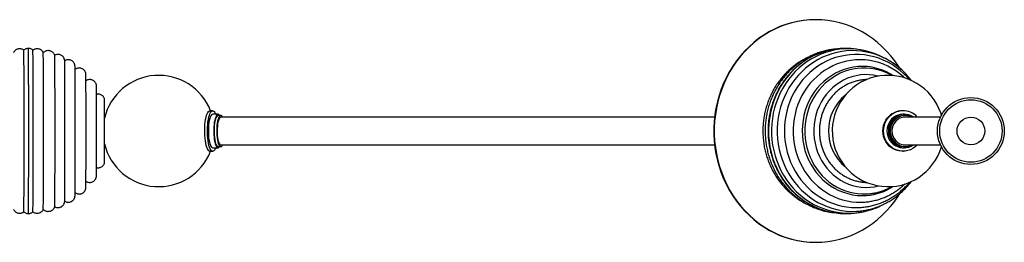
# Paper-space layout '_Superior' of a CAD drawing. Header units: millimetres. Extents: x -917 to 858, y -100 to 100.
# Tile 2 of 2: x -26 to 858, y -100 to 100. Entities that reach past the tile are written whole.
import ezdxf

# ---------------------------------------------------------------- set-up
doc = ezdxf.new("R2010")
doc.units = ezdxf.units.MM

psp = doc.layouts.new('_Superior')

# ---------------------------------------------------------------- linework, layer by layer
at = {"color": 7, "linetype": 'Continuous', "lineweight": 25}
for p, q in [((688.74, 100), (688.33, 100)), ((147.46, 18.17), (145.05, 18.17)), ((767.07, 18.17), (766.42, 18.17)), ((43.28, 12.5), (43.04, 12.5)), ((50.6, 12.5), (50.05, 12.5)), ((152.29, 15), (147.46, 15)), ((154.7, 13.97), (152.29, 13.97)), ((768.38, 15), (767.07, 15)), ((769.03, 13.97), (768.38, 13.97)), ((43.04, -12.5), (43.29, -12.5)), ((50.16, -12.5), (50.76, -12.5)), ((147.46, -15), (152.29, -15)), ((152.29, -13.97), (154.7, -13.97)), ((767.07, -15), (768.38, -15)), ((768.38, -13.97), (769.03, -13.97)), ((145.05, -18.17), (147.46, -18.17)), ((766.42, -18.17), (767.07, -18.17)), ((688.33, -100), (688.74, -100))]:
    psp.add_line(p, q, dxfattribs=at)
at = {"color": 7, "linetype": 'Continuous', "lineweight": 25, "flags": 128}
for points in [[(688.33, 100), (682.93, 99.82), (677.55, 99.3), (672.2, 98.42), (666.91, 97.2), (661.7, 95.64), (656.58, 93.74), (651.57, 91.51), (646.69, 88.97), (641.96, 86.1), (637.39, 82.94), (633, 79.49), (628.8, 75.75), (624.81, 71.75), (621.05, 67.5), (617.52, 63.01), (614.24, 58.3), (611.22, 53.38), (608.47, 48.28), (606.01, 43.01), (603.83, 37.58), (601.95, 32.03), (600.37, 26.36), (599.1, 20.6), (598.14, 14.76), (597.5, 8.88), (597.18, 2.96), (597.18, -2.96), (597.5, -8.88), (598.14, -14.76), (599.1, -20.6), (600.37, -26.36), (601.95, -32.03), (603.83, -37.58), (606.01, -43.01), (608.47, -48.28), (611.22, -53.38), (614.24, -58.3), (617.52, -63.01), (621.05, -67.5), (624.81, -71.75), (628.8, -75.75), (633, -79.49), (637.39, -82.94), (641.96, -86.1), (646.69, -88.97), (651.57, -91.51), (656.58, -93.74), (661.7, -95.64), (666.91, -97.2), (672.2, -98.42), (677.55, -99.3), (682.93, -99.82), (688.33, -100)], [(763.86, 56.7), (762.83, 58.3), (759.55, 63.01), (756.02, 67.5), (752.26, 71.75), (748.27, 75.75), (744.07, 79.49), (739.68, 82.94), (735.11, 86.1), (730.38, 88.97), (725.5, 91.51), (720.49, 93.74), (715.37, 95.64), (710.16, 97.2), (704.87, 98.42), (699.53, 99.3), (694.14, 99.82), (688.74, 100), (683.34, 99.82), (677.96, 99.3), (672.61, 98.42), (667.32, 97.2), (662.11, 95.64), (656.99, 93.74), (651.98, 91.51), (647.1, 88.97), (642.37, 86.1), (637.8, 82.94), (633.41, 79.49), (629.21, 75.75), (625.22, 71.75), (621.46, 67.5), (617.93, 63.01), (614.65, 58.3), (611.63, 53.38), (608.89, 48.28), (606.42, 43.01), (604.24, 37.58), (602.36, 32.03), (600.78, 26.36), (599.51, 20.6), (598.55, 14.76), (597.91, 8.88), (597.59, 2.96), (597.59, -2.96), (597.91, -8.88), (598.55, -14.76), (599.51, -20.6), (600.78, -26.36), (602.36, -32.03), (604.24, -37.58), (606.42, -43.01), (608.89, -48.28), (611.63, -53.38), (614.65, -58.3), (617.93, -63.01), (621.46, -67.5), (625.22, -71.75), (629.21, -75.75), (633.41, -79.49), (637.8, -82.94), (642.37, -86.1), (647.1, -88.97), (651.98, -91.51), (656.99, -93.74), (662.11, -95.64), (667.32, -97.2), (672.61, -98.42), (677.96, -99.3), (683.34, -99.82), (688.74, -100), (688.74, -100)], [(705.61, 73.44), (703.37, 73.05), (698.7, 71.99), (694.11, 70.59), (689.63, 68.85), (685.26, 66.78), (681.04, 64.4), (676.99, 61.7), (673.11, 58.72), (669.44, 55.45), (665.98, 51.92), (662.76, 48.14), (659.8, 44.13), (657.09, 39.92), (654.67, 35.51), (652.53, 30.93), (650.69, 26.2), (649.16, 21.35), (647.95, 16.4), (647.05, 11.37), (646.48, 6.29), (646.24, 1.18), (646.33, -3.94), (646.75, -9.05), (647.49, -14.1), (648.56, -19.09), (649.95, -23.99), (651.65, -28.78), (653.65, -33.43), (655.94, -37.91), (658.52, -42.22), (661.37, -46.33), (664.48, -50.21), (667.82, -53.86), (671.4, -57.25), (675.18, -60.37), (679.16, -63.2), (683.31, -65.73), (687.61, -67.94), (692.04, -69.83), (696.58, -71.39), (701.22, -72.61), (705.08, -73.35)], [(750.39, 65.4), (750.18, 65.52), (746.09, 67.61), (741.89, 69.42), (737.58, 70.92), (733.19, 72.12), (728.74, 73.02), (724.24, 73.6), (719.71, 73.86), (715.19, 73.81), (710.67, 73.44), (706.19, 72.76), (701.76, 71.77), (697.4, 70.47), (693.13, 68.87), (688.96, 66.98), (684.92, 64.8), (681.02, 62.34), (677.28, 59.62), (673.72, 56.64), (670.34, 53.42), (667.17, 49.96), (664.22, 46.3), (661.5, 42.43), (659.02, 38.39), (656.79, 34.17), (654.82, 29.81), (653.13, 25.32), (651.72, 20.73), (650.59, 16.04), (649.75, 11.28), (649.21, 6.48), (648.96, 1.65), (649, -3.19), (649.35, -8.02), (649.99, -12.82), (650.92, -17.55), (652.14, -22.22), (653.65, -26.79), (655.43, -31.24), (657.48, -35.56), (659.8, -39.73), (662.36, -43.72), (665.17, -47.53), (668.2, -51.13), (671.44, -54.52), (674.89, -57.67), (678.52, -60.57), (682.33, -63.21), (686.28, -65.58), (690.37, -67.66), (694.58, -69.46), (698.89, -70.96), (703.29, -72.15), (707.74, -73.04), (712.24, -73.61), (716.76, -73.86), (721.29, -73.81), (723.09, -73.69), (723.09, -73.69)], [(774.49, 45.22), (772.52, 47.77), (769.44, 51.25), (766.15, 54.51), (762.67, 57.53), (759.01, 60.29), (755.18, 62.79), (751.21, 65.01), (747.11, 66.95), (742.9, 68.59), (738.59, 69.93), (734.22, 70.96), (729.79, 71.69), (725.33, 72.1), (720.85, 72.19), (716.37, 71.97), (711.93, 71.43), (707.52, 70.58), (703.18, 69.42), (698.91, 67.96), (694.75, 66.2), (690.71, 64.15), (686.8, 61.82), (683.05, 59.22), (679.46, 56.36), (676.06, 53.25), (672.85, 49.91), (669.87, 46.35), (667.1, 42.59), (664.58, 38.64), (662.31, 34.52), (660.3, 30.24), (658.56, 25.84), (657.09, 21.31), (655.91, 16.7), (655.02, 12.01), (654.42, 7.27), (654.12, 2.49), (654.11, -2.29), (654.4, -7.07), (654.99, -11.81), (655.87, -16.51), (657.04, -21.13), (658.49, -25.66), (660.23, -30.08), (662.23, -34.36), (664.5, -38.49), (667.01, -42.46), (669.77, -46.23), (672.76, -49.81), (675.96, -53.16), (679.37, -56.28), (682.96, -59.16), (686.72, -61.77), (690.63, -64.11), (694.68, -66.16), (698.84, -67.93), (703.11, -69.4), (707.46, -70.56), (711.87, -71.42), (716.32, -71.96), (720.79, -72.19), (725.27, -72.1), (726.56, -72.01), (726.56, -72.01)], [(773.04, 45.84), (770.96, 48.25), (767.78, 51.47), (764.41, 54.45), (760.85, 57.18), (757.13, 59.64), (753.26, 61.83), (749.26, 63.73), (745.16, 65.34), (740.96, 66.65), (736.68, 67.65), (732.36, 68.34), (728, 68.71), (723.63, 68.77), (719.27, 68.52), (714.93, 67.95), (710.64, 67.07), (706.41, 65.88), (702.27, 64.38), (698.24, 62.6), (694.33, 60.52), (690.55, 58.17), (686.94, 55.55), (683.5, 52.67), (680.25, 49.55), (677.2, 46.2), (674.38, 42.64), (671.78, 38.88), (669.44, 34.95), (667.34, 30.85), (665.51, 26.61), (663.96, 22.24), (662.69, 17.78), (661.7, 13.23), (661, 8.62), (660.6, 3.97), (660.5, -0.7), (660.69, -5.37), (661.18, -10.01), (661.97, -14.61), (663.04, -19.14), (664.4, -23.58), (666.04, -27.92), (667.96, -32.12), (670.13, -36.18), (672.56, -40.07), (675.23, -43.77), (678.14, -47.28), (681.25, -50.56), (684.57, -53.61), (688.08, -56.41), (691.75, -58.95), (695.58, -61.22), (699.54, -63.21), (703.62, -64.9), (707.79, -66.3), (712.05, -67.39), (716.36, -68.17), (720.71, -68.64), (725.08, -68.79), (729.56, -68.62), (729.56, -68.62)], [(768.37, 47.67), (767.46, 48.57), (764.16, 51.38), (760.68, 53.94), (757.04, 56.23), (753.26, 58.24), (749.35, 59.96), (745.35, 61.39), (741.26, 62.51), (737.1, 63.32), (732.91, 63.82), (728.69, 64), (724.48, 63.87), (720.28, 63.42), (716.13, 62.66), (712.03, 61.59), (708.01, 60.22), (704.1, 58.55), (700.3, 56.59), (696.65, 54.35), (693.15, 51.84), (689.82, 49.08), (686.68, 46.07), (683.75, 42.84), (681.04, 39.39), (678.56, 35.75), (676.32, 31.93), (674.35, 27.95), (672.64, 23.83), (671.2, 19.6), (670.05, 15.26), (669.19, 10.85), (668.62, 6.39), (668.35, 1.89), (668.37, -2.62), (668.69, -7.11), (669.31, -11.57), (670.22, -15.97), (671.42, -20.3), (672.9, -24.52), (674.66, -28.62), (676.68, -32.58), (678.96, -36.38), (681.49, -40), (684.24, -43.42), (687.22, -46.62), (690.4, -49.59), (693.77, -52.32), (697.31, -54.78), (701, -56.97), (704.83, -58.88), (708.77, -60.5), (712.81, -61.82), (716.92, -62.83), (721.09, -63.53), (725.29, -63.92), (729.51, -63.99), (732.61, -63.84), (732.61, -63.84)], [(758.29, 49.77), (755.46, 51.47), (751.62, 53.41), (747.65, 55.02), (743.58, 56.29), (739.42, 57.21), (735.21, 57.79), (730.97, 58), (726.73, 57.86), (722.52, 57.36), (718.35, 56.51), (714.26, 55.31), (710.26, 53.77), (706.4, 51.89), (702.68, 49.7), (699.13, 47.2), (695.78, 44.41), (692.64, 41.34), (689.74, 38.03), (687.08, 34.47), (684.7, 30.71), (682.59, 26.75), (680.79, 22.63), (679.29, 18.37), (678.1, 14), (677.24, 9.54), (676.71, 5.02), (676.51, 0.47), (676.64, -4.08), (677.1, -8.61), (677.9, -13.08), (679.02, -17.48), (680.45, -21.76), (682.2, -25.91), (684.24, -29.91), (686.57, -33.71), (689.17, -37.31), (692.02, -40.68), (695.12, -43.8), (698.43, -46.65), (701.93, -49.21), (705.62, -51.47), (709.46, -53.41), (713.43, -55.02), (717.5, -56.29), (721.65, -57.21), (725.86, -57.79), (730.1, -58), (734.34, -57.86), (734.34, -57.86)], [(757.32, 49.68), (756.63, 50.1), (753.04, 51.93), (749.34, 53.47), (745.54, 54.71), (741.66, 55.64), (737.73, 56.26), (733.77, 56.56), (729.8, 56.55), (725.84, 56.22), (721.92, 55.58), (718.05, 54.63), (714.26, 53.38), (710.57, 51.83), (707, 49.98), (703.57, 47.86), (700.29, 45.48), (697.19, 42.83), (694.29, 39.95), (691.59, 36.84), (689.12, 33.53), (686.89, 30.03), (684.91, 26.36), (683.19, 22.54), (681.74, 18.6), (680.58, 14.55), (679.7, 10.41), (679.12, 6.22), (678.83, 1.99), (678.84, -2.24), (679.14, -6.47), (679.75, -10.66), (680.64, -14.8), (681.82, -18.84), (683.29, -22.79), (685.03, -26.6), (687.03, -30.27), (689.28, -33.77), (691.78, -37.07), (694.5, -40.17), (697.42, -43.05), (700.55, -45.68), (703.84, -48.05), (707.3, -50.15), (710.89, -51.97), (714.6, -53.5), (718.4, -54.73), (722.28, -55.66), (726.21, -56.27), (730.17, -56.56), (734.14, -56.55), (735.69, -56.45), (735.69, -56.45)], [(745.02, 49.27), (744.51, 49.4), (740.62, 50.17), (736.68, 50.58), (732.73, 50.63), (728.79, 50.34), (724.89, 49.68), (721.05, 48.68), (717.3, 47.34), (713.66, 45.67), (710.18, 43.67), (706.86, 41.37), (703.73, 38.78), (700.81, 35.92), (698.13, 32.81), (695.7, 29.46), (693.53, 25.91), (691.66, 22.18), (690.08, 18.29), (688.81, 14.27), (687.85, 10.15), (687.22, 5.97), (686.92, 1.73), (686.95, -2.51), (687.31, -6.73), (688, -10.91), (689.01, -15.01), (690.34, -19.01), (691.98, -22.87), (693.91, -26.57), (696.12, -30.09), (698.6, -33.39), (701.32, -36.46), (704.28, -39.28), (707.45, -41.81), (710.8, -44.06), (714.32, -46), (717.97, -47.61), (721.74, -48.89), (725.59, -49.83), (729.51, -50.42), (733.45, -50.65), (737.4, -50.53), (737.4, -50.53)], [(141.14, 10.37), (141.56, 12.35), (142.04, 14.08), (142.58, 15.54), (143.17, 16.7), (143.8, 17.54), (144.45, 18.03), (145.05, 18.17)], [(143.55, 10.37), (143.97, 12.35), (144.45, 14.08), (145, 15.54), (145.59, 16.7), (146.21, 17.54), (146.87, 18.03), (147.53, 18.17), (148.19, 17.96), (148.84, 17.4), (149.46, 16.5), (150.04, 15.28), (150.15, 15)], [(801.45, 14.18), (800.79, 16.27), (799.26, 20.17)], [(145.05, -18.17), (144.65, -18.11), (144, -17.72), (143.36, -16.99), (142.76, -15.93), (142.2, -14.55), (141.7, -12.9), (141.26, -10.99), (140.89, -8.87), (140.61, -6.58), (140.41, -4.15), (140.31, -1.65), (140.29, 0.88), (140.37, 3.4), (140.54, 5.85), (140.8, 8.19), (141.14, 10.37)], [(150.15, -15), (149.64, -16.16), (149.03, -17.16), (148.39, -17.83), (147.73, -18.15), (147.07, -18.11), (146.41, -17.72), (145.77, -16.99), (145.17, -15.93), (144.61, -14.55), (144.11, -12.9), (143.67, -10.99), (143.31, -8.87), (143.02, -6.58), (142.83, -4.15), (142.72, -1.65), (142.71, 0.88), (142.78, 3.4), (142.95, 5.85), (143.21, 8.19), (143.55, 10.37)], [(147.46, 15), (146.99, 14.89), (146.4, 14.44), (145.84, 13.65), (145.31, 12.54), (144.83, 11.14), (144.42, 9.48), (144.07, 7.59), (143.81, 5.53), (143.63, 3.33), (143.54, 1.06), (143.55, -1.24), (143.64, -3.5), (143.83, -5.69), (144.1, -7.74), (144.45, -9.61), (144.87, -11.26), (145.35, -12.64), (145.88, -13.72), (146.44, -14.49), (147.04, -14.91), (147.46, -15)], [(153.72, 13.97), (153.6, 14.15), (153.02, 14.74), (152.42, 14.99), (151.82, 14.89), (151.23, 14.44), (150.66, 13.65), (150.13, 12.54), (149.66, 11.14), (149.24, 9.48), (148.9, 7.59), (148.63, 5.53), (148.46, 3.33), (148.37, 1.06), (148.37, -1.24), (148.47, -3.5), (148.65, -5.69), (148.92, -7.74), (149.27, -9.61), (149.69, -11.26), (150.17, -12.64), (150.7, -13.72), (151.27, -14.49), (151.86, -14.91), (152.46, -14.99), (153.06, -14.71), (153.64, -14.09), (153.72, -13.97)], [(152.29, 13.97), (152.01, 13.93), (151.42, 13.58), (150.86, 12.87), (150.34, 11.83), (149.87, 10.49), (149.46, 8.87), (149.12, 7.02), (148.87, 4.99), (148.7, 2.84), (148.63, 0.6), (148.65, -1.64), (148.77, -3.85), (148.98, -5.95), (149.27, -7.9), (149.64, -9.65), (150.08, -11.14), (150.58, -12.35), (151.12, -13.24), (151.69, -13.78), (152.28, -13.97), (152.29, -13.97)], [(156.25, 12.66), (156.15, 12.84), (155.59, 13.56), (155.01, 13.92), (154.42, 13.93), (153.84, 13.58), (153.28, 12.87), (152.75, 11.83), (152.28, 10.49), (151.87, 8.87), (151.54, 7.02), (151.28, 4.99), (151.12, 2.84), (151.04, 0.6), (151.06, -1.64), (151.18, -3.85), (151.39, -5.95), (151.68, -7.9), (152.05, -9.65), (152.49, -11.14), (152.99, -12.35), (153.53, -13.24), (154.1, -13.78), (154.69, -13.97), (155.28, -13.8), (155.85, -13.27), (156.29, -12.6)], [(154.7, 12.5), (154.61, 12.49), (154.05, 12.25), (153.52, 11.66), (153.02, 10.73), (152.57, 9.49), (152.18, 7.98), (151.86, 6.24), (151.63, 4.31), (151.48, 2.27), (151.43, 0.16), (151.47, -1.95), (151.6, -4.01), (151.82, -5.96), (152.13, -7.73), (152.51, -9.28), (152.95, -10.56), (153.44, -11.54), (153.97, -12.18), (154.52, -12.48), (154.7, -12.5)], [(766.42, -18.17), (765.78, -18.16), (763.35, -17.89), (760.98, -17.28), (758.71, -16.32), (756.59, -15.05), (754.66, -13.49), (752.97, -11.66), (751.53, -9.61), (750.38, -7.37), (749.55, -4.99), (749.05, -2.5), (748.88, 0.02), (749.05, 2.55), (749.56, 5.03), (750.4, 7.41), (751.56, 9.65), (753, 11.7)], [(779.81, -12.5), (779.68, -12.64), (777.85, -14.34), (775.82, -15.75), (773.62, -16.86), (771.29, -17.64), (768.88, -18.08), (766.44, -18.16), (764, -17.89), (761.63, -17.28), (759.36, -16.32), (757.24, -15.05), (755.32, -13.49), (753.62, -11.66), (752.18, -9.61), (751.04, -7.37), (750.2, -4.99), (749.7, -2.5), (749.53, 0.02), (749.71, 2.55), (750.22, 5.03), (751.06, 7.41), (752.21, 9.65), (753.65, 11.7)], [(767.07, 15), (766.66, 14.99), (764.46, 14.75), (762.31, 14.17), (760.28, 13.25), (758.41, 12.02), (756.74, 10.51), (755.31, 8.75), (754.16, 6.79), (753.31, 4.67), (752.79, 2.44), (752.6, 0.15), (752.74, -2.14), (753.23, -4.38), (754.03, -6.52), (755.15, -8.51), (756.54, -10.29), (758.18, -11.84), (760.03, -13.11), (762.04, -14.07), (764.18, -14.7), (766.38, -14.98), (767.07, -15)], [(776.17, 12.64), (774.43, 13.63), (772.35, 14.42), (770.18, 14.88), (767.97, 14.99), (765.76, 14.75), (763.62, 14.17), (761.59, 13.25), (759.72, 12.02), (758.05, 10.51), (756.62, 8.75), (755.47, 6.79), (754.62, 4.67), (754.09, 2.44), (753.9, 0.15), (754.05, -2.14), (754.53, -4.38), (755.34, -6.52), (756.46, -8.51), (757.85, -10.29), (759.49, -11.84), (761.34, -13.11), (763.35, -14.07), (765.48, -14.7), (767.68, -14.98), (769.9, -14.92), (772.08, -14.5), (774.17, -13.75), (776.13, -12.67), (776.17, -12.65)], [(774.93, 12.56), (773.49, 13.19), (771.39, 13.76), (769.23, 13.97), (767.07, 13.82), (764.95, 13.32), (762.94, 12.47), (761.09, 11.29), (759.45, 9.83), (758.05, 8.11), (756.94, 6.18), (756.14, 4.09), (755.67, 1.89), (755.55, -0.36), (755.78, -2.59), (756.35, -4.76), (757.26, -6.81), (758.46, -8.68), (759.94, -10.32), (761.66, -11.7), (763.56, -12.77), (765.61, -13.51), (767.75, -13.91), (769.92, -13.94), (772.07, -13.61), (774.13, -12.93), (774.74, -12.66)], [(737.4, -50.53), (741.33, -50.05), (745.02, -49.27)], [(688.74, -100), (694.14, -99.82), (699.53, -99.3), (704.87, -98.42), (710.16, -97.2), (715.37, -95.64), (720.49, -93.74), (725.5, -91.51), (730.38, -88.97), (735.11, -86.1), (739.68, -82.94), (744.07, -79.49), (748.27, -75.75), (752.26, -71.75), (756.02, -67.5), (759.55, -63.01), (762.83, -58.3), (763.95, -56.54)]]:
    psp.add_lwpolyline(points, dxfattribs=at)
at = {"color": 7, "linetype": 'Continuous', "lineweight": 25}
for radius in [30, 28, 12.44]:
    psp.add_circle((827.89, 0), radius, dxfattribs=at)
for centre, radius, start, end in [((-9031.09, 0), 9009.4, 359.538376, 0.461616), ((-9041.05, 0), 9023.44, 359.529014, 0.470986), ((-9028.62, 0), 9015.06, 359.53866, 0.461319), ((715.33, 9.74), 64.43, 81.23241, 98.67798), ((-8751.49, 0.01), 8747.2, 359.53831, 0.461604), ((-8550.71, 0), 8556.72, 359.544399, 0.455576), ((-8090.63, 0.11), 8105.52, 359.553965, 0.444358), ((-7846.4, 0.27), 7870.53, 359.576479, 0.418739), ((-6957.28, 0.22), 6991.12, 359.58431, 0.411196), ((99, 0), 50, 21.31352, 166.6781), ((753.51, 0), 50, 23.78636, 343.5223), ((-5541.76, 0.3), 5585.08, 359.5863, 0.40572), ((-3552.63, 0.01), 3603.01, 359.53538, 0.46445), ((741.83, 0), 41.78, 129.3509, 230.6491), ((766.47, 0.91), 17.26, 90.17358, 141.31603), ((767.07, 0.98), 17.17, 42.09325, 141.38637), ((768.77, 0), 13.98, 91.61069, 268.38931), ((769.37, 0), 12.5, 91.56466, 268.43534), ((99, 0), 50, 193.3219, 338.68648), ((730.34, -6.53), 51.49, 274.45837, 302.87387), ((715.33, -9.73), 64.44, 260.84687, 274.32937)]:
    psp.add_arc(centre, radius, start, end, dxfattribs=at)
for points, knots in [([(-21.91, 72.52), (-22.23, 72.75), (-22.89, 73.23), (-24.07, 73.69), (-25.4, 73.92), (-26.76, 73.85), (-28.02, 73.49), (-29.09, 72.94), (-29.96, 72.26), (-30.64, 71.51), (-31.08, 70.87), (-31.25, 70.48), (-31.3, 70.37)], [0, 0, 0, 0, 0.103836, 0.220146, 0.338805, 0.467901, 0.584848, 0.692023, 0.791007, 0.882259, 0.965551, 1, 1, 1, 1]), ([(-17.92, 74.15), (-18.3, 74.14), (-19.1, 74.12), (-20.24, 73.74), (-21.26, 73.21), (-21.81, 72.73), (-22.06, 72.51)], [0, 0, 0, 0, 0.248366, 0.526008, 0.780265, 1, 1, 1, 1]), ([(-13.79, 72.49), (-13.91, 72.61), (-14.31, 73.03), (-15.18, 73.56), (-16.36, 74), (-17.31, 74.2), (-17.83, 74.16), (-17.92, 74.15)], [0, 0, 0, 0, 0.113113, 0.379722, 0.658147, 0.941996, 1, 1, 1, 1]), ([(-4.52, 70.35), (-4.6, 70.51), (-4.82, 70.99), (-5.36, 71.73), (-6.17, 72.53), (-7.19, 73.21), (-8.38, 73.69), (-9.72, 73.92), (-11.08, 73.85), (-12.34, 73.49), (-13.28, 73.03), (-13.75, 72.64), (-13.92, 72.5)], [0, 0, 0, 0, 0.05026, 0.143918, 0.245422, 0.356349, 0.472261, 0.590514, 0.719168, 0.835715, 0.942524, 1, 1, 1, 1]), ([(5.74, 68.01), (5.7, 68.11), (5.57, 68.49), (5.21, 69.18), (4.6, 70.03), (3.76, 70.84), (2.72, 71.52), (1.5, 72.01), (0.14, 72.24), (-1.24, 72.16), (-2.53, 71.81), (-3.62, 71.24), (-4.31, 70.76), (-4.6, 70.44), (-4.63, 70.4)], [0, 0, 0, 0, 0.0269995, 0.0989373, 0.1832718, 0.2748107, 0.3742559, 0.4778647, 0.5834352, 0.6981677, 0.8024206, 0.898183, 0.9867988, 1, 1, 1, 1]), ([(708.13, 73.7), (707.07, 73.63), (704.51, 73.45), (700.48, 72.81), (696.04, 71.83), (691.68, 70.52), (687.4, 68.92), (683.24, 67.03), (679.19, 64.85), (675.29, 62.39), (671.55, 59.66), (667.98, 56.68), (664.6, 53.45), (661.43, 50), (658.48, 46.33), (655.75, 42.46), (653.27, 38.41), (651.04, 34.2), (649.08, 29.83), (647.38, 25.34), (645.97, 20.74), (644.84, 16.05), (644, 11.29), (643.45, 6.48), (643.2, 1.65), (643.25, -3.2), (643.6, -8.03), (644.24, -12.82), (645.17, -17.57), (646.39, -22.23), (647.9, -26.8), (649.68, -31.26), (651.74, -35.58), (654.05, -39.75), (656.62, -43.75), (659.42, -47.56), (662.46, -51.17), (665.71, -54.55), (669.16, -57.71), (672.79, -60.61), (676.6, -63.25), (680.56, -65.62), (684.65, -67.71), (688.86, -69.51), (693.18, -71.01), (697.57, -72.19), (701.34, -72.98), (703.64, -73.25), (704.44, -73.34)], [0, 0, 0, 0, 0.0153828, 0.037387, 0.0593932, 0.0814038, 0.1034207, 0.1254456, 0.14748, 0.1695251, 0.1915817, 0.2136503, 0.2357309, 0.2578236, 0.2799279, 0.3020433, 0.3241691, 0.3463046, 0.3684487, 0.3906006, 0.4127594, 0.4349242, 0.4570939, 0.4792678, 0.5014449, 0.5236244, 0.5458053, 0.5679866, 0.5901674, 0.6123466, 0.6345234, 0.6566968, 0.6788656, 0.7010288, 0.7231853, 0.7453338, 0.7674734, 0.7896029, 0.8117214, 0.8338281, 0.8559225, 0.878004, 0.9000728, 0.9221291, 0.9441734, 0.9662069, 0.9882307, 1, 1, 1, 1]), ([(705.46, 73.38), (704.89, 73.31), (702.82, 73.02), (699.29, 72.21), (694.91, 70.96), (690.62, 69.38), (686.43, 67.52), (682.36, 65.36), (678.44, 62.93), (674.67, 60.23), (671.07, 57.27), (667.67, 54.06), (664.46, 50.63), (661.47, 46.98), (658.72, 43.13), (656.2, 39.09), (653.93, 34.89), (651.93, 30.53), (650.2, 26.05), (648.74, 21.45), (647.57, 16.77), (646.69, 12.01), (646.1, 7.19), (645.81, 2.35), (645.81, -2.5), (646.12, -7.35), (646.71, -12.16), (647.6, -16.92), (648.79, -21.61), (650.25, -26.2), (652, -30.69), (654.01, -35.04), (656.29, -39.25), (658.82, -43.28), (661.59, -47.13), (664.59, -50.78), (667.81, -54.21), (671.23, -57.41), (674.85, -60.36), (678.63, -63.06), (682.57, -65.48), (686.65, -67.62), (690.85, -69.48), (695.15, -71.04), (699.54, -72.27), (702.8, -73.03), (704.61, -73.27), (704.91, -73.31)], [0, 0, 0, 0, 0.00871, 0.031549, 0.054392, 0.077241, 0.100098, 0.122964, 0.145841, 0.16873, 0.19163, 0.214543, 0.237468, 0.260405, 0.283353, 0.306311, 0.32928, 0.352257, 0.375242, 0.398234, 0.421232, 0.444236, 0.467243, 0.490255, 0.513268, 0.536283, 0.559299, 0.582314, 0.605328, 0.62834, 0.651348, 0.674352, 0.69735, 0.720342, 0.743326, 0.766301, 0.789266, 0.812221, 0.835163, 0.858093, 0.881011, 0.903915, 0.926807, 0.949686, 0.972555, 0.995413, 1, 1, 1, 1]), ([(14.63, 63.15), (14.63, 63.16), (14.63, 63.21), (14.62, 63.37), (14.57, 63.71), (14.48, 64.19), (14.3, 64.82), (13.97, 65.58), (13.47, 66.4), (12.74, 67.21), (11.81, 67.93), (10.69, 68.48), (9.43, 68.78), (8.11, 68.82), (6.86, 68.55), (6.04, 68.25), (5.71, 68.02), (5.7, 68.02)], [0, 0, 0, 0, 0.008802, 0.081277, 0.130571, 0.17116, 0.223317, 0.284392, 0.35891, 0.437281, 0.525303, 0.618538, 0.71437, 0.811186, 0.909355, 0.998773, 1, 1, 1, 1]), ([(23.91, 58.02), (23.91, 58.08), (23.91, 58.21), (23.9, 58.39), (23.87, 58.75), (23.78, 59.25), (23.63, 59.84), (23.35, 60.58), (22.88, 61.4), (22.21, 62.24), (21.31, 62.99), (20.23, 63.59), (18.99, 63.95), (17.67, 64.05), (16.38, 63.85), (15.35, 63.48), (14.82, 63.13), (14.63, 63)], [0, 0, 0, 0, 0.07898, 0.177256, 0.233751, 0.268256, 0.309111, 0.357668, 0.418468, 0.485767, 0.557994, 0.635543, 0.715694, 0.796926, 0.881187, 0.957738, 1, 1, 1, 1]), ([(680.64, 65.57), (679.7, 65.11), (677.41, 63.98), (673.91, 61.86), (670.15, 59.27), (666.56, 56.4), (663.16, 53.29), (659.95, 49.95), (656.96, 46.39), (654.2, 42.62), (651.67, 38.67), (649.4, 34.54), (647.39, 30.26), (645.64, 25.85), (644.18, 21.33), (643, 16.71), (642.1, 12.02), (641.5, 7.27), (641.2, 2.5), (641.19, -2.29), (641.49, -7.07), (642.07, -11.82), (642.95, -16.52), (644.13, -21.14), (645.58, -25.68), (647.32, -30.1), (649.32, -34.38), (651.59, -38.52), (654.11, -42.49), (656.87, -46.27), (659.86, -49.84), (663.06, -53.2), (666.47, -56.32), (670.06, -59.2), (673.83, -61.8), (677.2, -63.86), (679.37, -64.93), (680.17, -65.33)], [0, 0, 0, 0, 0.020065, 0.049103, 0.078157, 0.107228, 0.136315, 0.165419, 0.19454, 0.223677, 0.252828, 0.281994, 0.311172, 0.340361, 0.369561, 0.398769, 0.427984, 0.457206, 0.486432, 0.515662, 0.544895, 0.574128, 0.60336, 0.632591, 0.661819, 0.691041, 0.720258, 0.749467, 0.778667, 0.807855, 0.837032, 0.866194, 0.895341, 0.924471, 0.953584, 0.982679, 1, 1, 1, 1]), ([(33.66, 50.57), (33.66, 50.6), (33.66, 50.74), (33.65, 50.88), (33.63, 51.14), (33.6, 51.44), (33.52, 51.91), (33.37, 52.51), (33.07, 53.27), (32.58, 54.11), (31.87, 54.95), (30.95, 55.68), (29.84, 56.25), (28.6, 56.58), (27.29, 56.63), (26.02, 56.4), (24.9, 55.92), (24.18, 55.48), (23.88, 55.18), (23.84, 55.14)], [0, 0, 0, 0, 0.043492, 0.153961, 0.205757, 0.245166, 0.274918, 0.31445, 0.35963, 0.419913, 0.484449, 0.552683, 0.625621, 0.700777, 0.776803, 0.854471, 0.925088, 0.990015, 1, 1, 1, 1]), ([(43.18, 40.03), (43.17, 40.12), (43.17, 40.28), (43.16, 40.49), (43.14, 40.76), (43.09, 41.17), (42.97, 41.74), (42.73, 42.47), (42.3, 43.35), (41.62, 44.24), (40.74, 45.04), (39.69, 45.66), (38.47, 46.08), (37.15, 46.22), (35.84, 46.08), (34.65, 45.65), (33.91, 45.27), (33.61, 45), (33.59, 44.99)], [0, 0, 0, 0, 0.109652, 0.183024, 0.227124, 0.258647, 0.294316, 0.337969, 0.399528, 0.471515, 0.539232, 0.61354, 0.690694, 0.769101, 0.851904, 0.926972, 0.995849, 1, 1, 1, 1]), ([(734.55, 46.13), (734.19, 46.13), (732.62, 46.14), (729.87, 45.84), (726.33, 45.22), (722.85, 44.27), (719.45, 43.02), (716.16, 41.48), (713.01, 39.65), (710, 37.55), (707.17, 35.19), (704.53, 32.6), (702.1, 29.77), (699.9, 26.75), (697.94, 23.54), (696.24, 20.16), (694.8, 16.65), (693.65, 13.02), (692.78, 9.3), (692.2, 5.52), (691.92, 1.7), (691.93, -2.14), (692.25, -5.96), (692.86, -9.74), (693.77, -13.45), (694.96, -17.08), (696.43, -20.58), (698.17, -23.94), (700.17, -27.14), (702.41, -30.15), (704.87, -32.96), (707.55, -35.53), (710.41, -37.86), (713.45, -39.93), (716.64, -41.72), (719.96, -43.23), (723.38, -44.43), (726.88, -45.34), (730.43, -45.91), (733.04, -46.17), (734.46, -46.15), (734.68, -46.14)], [0, 0, 0, 0, 0.008049, 0.034552, 0.061053, 0.087558, 0.114074, 0.140606, 0.167159, 0.193735, 0.220338, 0.246967, 0.273624, 0.300307, 0.327015, 0.353745, 0.380497, 0.407265, 0.43405, 0.460847, 0.487654, 0.514468, 0.541288, 0.568109, 0.594928, 0.621744, 0.648553, 0.675351, 0.702136, 0.728903, 0.755651, 0.782375, 0.809073, 0.835743, 0.862384, 0.888996, 0.91558, 0.942138, 0.968674, 0.995194, 1, 1, 1, 1]), ([(50.29, 29.06), (50.24, 29.22), (50.04, 29.8), (49.49, 30.7), (48.63, 31.62), (47.61, 32.34), (46.45, 32.85), (45.14, 33.1), (43.99, 33.1), (43.32, 32.9), (43.1, 32.84)], [0, 0, 0, 0, 0.057958, 0.207673, 0.346589, 0.479989, 0.621371, 0.76607, 0.925538, 1, 1, 1, 1]), ([(597.98, 12.5), (596.06, 12.5), (588.74, 12.5), (575.27, 12.5), (557.58, 12.5), (539.13, 12.5), (519.98, 12.5), (500.1, 12.5), (479.51, 12.5), (458.19, 12.5), (436.16, 12.5), (413.41, 12.5), (389.96, 12.5), (365.82, 12.5), (341, 12.5), (315.53, 12.5), (289.43, 12.5), (262.74, 12.5), (235.48, 12.5), (207.7, 12.5), (180.76, 12.5), (163.07, 12.5), (154.77, 12.5), (154.75, 12.5)], [0, 0, 0, 0, 0.018393, 0.070458, 0.122523, 0.17458, 0.226639, 0.278699, 0.330755, 0.382809, 0.434862, 0.486917, 0.538964, 0.591013, 0.643063, 0.695102, 0.747152, 0.799192, 0.851226, 0.903275, 0.955302, 0.999906, 1, 1, 1, 1]), ([(800.68, 12.5), (800.01, 12.5), (798.62, 12.5), (796.44, 12.5), (792.53, 12.5), (786.55, 12.5), (777.79, 12.5), (771.25, 12.5), (767.36, 12.5), (767.03, 12.5)], [0, 0, 0, 0, 0.073007, 0.151332, 0.227207, 0.469384, 0.720536, 0.976613, 1, 1, 1, 1]), ([(154.37, -12.5), (160.62, -12.5), (175.1, -12.5), (197.45, -12.5), (221.46, -12.5), (245.09, -12.5), (268.32, -12.5), (291.14, -12.5), (314.75, -12.5), (339.06, -12.5), (363.93, -12.5), (388.13, -12.5), (411.63, -12.5), (434.44, -12.5), (456.53, -12.5), (477.9, -12.5), (498.56, -12.5), (518.49, -12.5), (537.7, -12.5), (556.2, -12.5), (574.65, -12.5), (588.58, -12.5), (596.27, -12.5), (597.93, -12.5)], [0, 0, 0, 0, 0.033835, 0.078433, 0.123017, 0.167599, 0.212198, 0.256787, 0.301375, 0.353407, 0.405431, 0.457458, 0.509492, 0.561523, 0.613556, 0.665592, 0.717629, 0.769666, 0.821705, 0.873749, 0.925789, 0.984075, 1, 1, 1, 1]), ([(767.02, -12.5), (768.56, -12.5), (772.07, -12.5), (777.13, -12.5), (781.25, -12.5), (784.23, -12.5), (786.32, -12.5), (788.57, -12.5), (790.95, -12.5), (793.44, -12.5), (796.03, -12.5), (798.45, -12.5), (799.96, -12.5), (800.63, -12.5)], [0, 0, 0, 0, 0.115474, 0.2638879, 0.4056866, 0.4618154, 0.523988, 0.5924028, 0.6671471, 0.7483167, 0.8343923, 0.9268743, 1, 1, 1, 1]), ([(43.13, -32.85), (43.31, -32.9), (43.8, -33.06), (44.32, -33.07), (44.65, -33.08)], [0, 0, 0, 0, 0.3577194, 1, 1, 1, 1]), ([(44.65, -33.08), (45.11, -33.05), (45.98, -32.99), (47.18, -32.56), (48.17, -31.97), (48.97, -31.28), (49.58, -30.53), (50.01, -29.83), (50.18, -29.37), (50.25, -29.19)], [0, 0, 0, 0, 0.1898226, 0.3615291, 0.5190912, 0.6643735, 0.797794, 0.9188705, 1, 1, 1, 1]), ([(37.16, -46.17), (37.62, -46.14), (38.49, -46.09), (39.68, -45.66), (40.67, -45.08), (41.47, -44.39), (42.09, -43.64), (42.54, -42.88), (42.83, -42.18), (43.01, -41.57), (43.09, -41.12), (43.13, -40.83), (43.15, -40.61), (43.16, -40.44), (43.17, -40.36), (43.17, -40.31)], [0, 0, 0, 0, 0.12283, 0.235887, 0.339594, 0.435226, 0.523065, 0.602774, 0.673268, 0.731921, 0.777176, 0.813556, 0.852588, 0.916369, 1, 1, 1, 1]), ([(27.71, -56.6), (28.16, -56.57), (29.02, -56.51), (30.2, -56.09), (31.19, -55.51), (31.99, -54.82), (32.6, -54.07), (33.04, -53.33), (33.32, -52.63), (33.49, -52.05), (33.58, -51.61), (33.61, -51.33), (33.64, -51.11), (33.65, -50.91), (33.65, -50.81), (33.66, -50.75), (33.66, -50.75)], [0, 0, 0, 0, 0.115323, 0.222146, 0.320053, 0.410285, 0.493112, 0.568181, 0.634298, 0.688817, 0.732335, 0.769713, 0.814945, 0.885695, 0.997168, 1, 1, 1, 1]), ([(33.65, -45.02), (33.96, -45.23), (34.62, -45.67), (35.82, -46.08), (36.71, -46.14), (37.16, -46.17)], [0, 0, 0, 0, 0.294823, 0.635921, 1, 1, 1, 1]), ([(726.56, -72.01), (727.39, -71.94), (729.7, -71.74), (733.48, -71.16), (737.86, -70.18), (742.18, -68.89), (746.4, -67.3), (750.52, -65.42), (754.51, -63.25), (758.36, -60.8), (762.05, -58.09), (765.56, -55.12), (768.88, -51.91), (771.89, -48.62), (773.68, -46.31), (774.51, -45.22)], [0, 0, 0, 0, 0.044499, 0.124755, 0.205025, 0.285311, 0.365622, 0.445965, 0.526344, 0.606764, 0.687229, 0.76774, 0.848299, 0.928904, 1, 1, 1, 1]), ([(729.56, -68.62), (730.36, -68.55), (732.62, -68.35), (736.31, -67.77), (740.58, -66.8), (744.79, -65.52), (748.9, -63.94), (752.91, -62.07), (756.78, -59.91), (760.51, -57.48), (764.08, -54.78), (767.47, -51.82), (770.4, -48.93), (772.11, -46.93), (772.84, -46.08)], [0, 0, 0, 0, 0.048984, 0.137377, 0.225785, 0.314213, 0.402668, 0.491159, 0.579691, 0.668271, 0.7569, 0.845582, 0.934316, 1, 1, 1, 1]), ([(732.61, -63.84), (733.39, -63.77), (735.57, -63.58), (739.13, -63.02), (743.26, -62.06), (747.31, -60.79), (751.26, -59.22), (755.1, -57.36), (758.82, -55.22), (762.37, -52.8), (765.66, -50.24), (767.65, -48.37), (768.59, -47.49)], [0, 0, 0, 0, 0.058825, 0.16455, 0.270295, 0.376066, 0.481873, 0.587728, 0.69364, 0.799614, 0.905655, 1, 1, 1, 1]), ([(735.69, -56.45), (736.43, -56.39), (738.49, -56.2), (741.84, -55.65), (745.71, -54.71), (749.51, -53.47), (753.19, -51.9), (755.74, -50.66), (757.01, -49.88), (757.14, -49.8)], [0, 0, 0, 0, 0.098756, 0.275017, 0.451316, 0.627666, 0.804089, 0.980609, 1, 1, 1, 1]), ([(17.9, -64), (18.35, -63.97), (19.22, -63.92), (20.41, -63.5), (21.4, -62.92), (22.21, -62.23), (22.83, -61.48), (23.27, -60.73), (23.57, -60.03), (23.74, -59.44), (23.83, -59), (23.87, -58.71), (23.89, -58.48), (23.9, -58.33), (23.9, -58.26), (23.91, -58.24)], [0, 0, 0, 0, 0.121153, 0.233997, 0.337488, 0.432935, 0.520619, 0.600157, 0.670221, 0.728074, 0.775199, 0.817296, 0.870005, 0.949312, 1, 1, 1, 1]), ([(23.9, -55.2), (23.93, -55.23), (24.25, -55.54), (25.01, -55.98), (26.18, -56.45), (27.12, -56.59), (27.63, -56.59), (27.71, -56.6)], [0, 0, 0, 0, 0.027769, 0.321749, 0.628873, 0.942063, 1, 1, 1, 1]), ([(-31.26, -70.45), (-31.2, -70.58), (-30.99, -71.02), (-30.47, -71.73), (-29.66, -72.54), (-28.64, -73.21), (-27.44, -73.69), (-26.45, -73.87), (-25.89, -73.88), (-25.76, -73.88)], [0, 0, 0, 0, 0.066244, 0.21842, 0.383431, 0.563677, 0.751975, 0.943767, 1, 1, 1, 1]), ([(-10.08, -73.88), (-9.62, -73.85), (-8.75, -73.8), (-7.54, -73.38), (-6.52, -72.79), (-5.69, -72.09), (-5.07, -71.33), (-4.7, -70.78), (-4.58, -70.49), (-4.57, -70.46)], [0, 0, 0, 0, 0.197829, 0.383492, 0.554068, 0.711656, 0.856711, 0.988602, 1, 1, 1, 1]), ([(-4.55, -70.47), (-4.48, -70.54), (-4.12, -70.92), (-3.3, -71.44), (-2.12, -71.96), (-1.05, -72.17), (-0.42, -72.19), (-0.23, -72.2)], [0, 0, 0, 0, 0.064704, 0.326565, 0.60044, 0.878944, 1, 1, 1, 1]), ([(-0.23, -72.2), (0.23, -72.17), (1.12, -72.11), (2.35, -71.69), (3.4, -71.1), (4.25, -70.39), (4.92, -69.62), (5.39, -68.84), (5.66, -68.29), (5.74, -68.03), (5.75, -68.01)], [0, 0, 0, 0, 0.176257, 0.342266, 0.495115, 0.6366, 0.767124, 0.886179, 0.991974, 1, 1, 1, 1]), ([(5.75, -68.02), (6, -68.16), (6.64, -68.5), (7.63, -68.74), (8.35, -68.78), (8.64, -68.79)], [0, 0, 0, 0, 0.285808, 0.713072, 1, 1, 1, 1]), ([(8.64, -68.79), (9.09, -68.76), (9.95, -68.7), (11.14, -68.29), (12.14, -67.71), (12.94, -67.01), (13.56, -66.26), (14.01, -65.51), (14.3, -64.82), (14.47, -64.23), (14.56, -63.8), (14.6, -63.5), (14.62, -63.35), (14.62, -63.29), (14.62, -63.28)], [0, 0, 0, 0, 0.13583, 0.262613, 0.378886, 0.486125, 0.584646, 0.674002, 0.75263, 0.817538, 0.87125, 0.920518, 0.984199, 1, 1, 1, 1]), ([(14.63, -63.02), (14.66, -63.04), (15.01, -63.32), (15.83, -63.66), (16.92, -63.97), (17.63, -63.99), (17.9, -64)], [0, 0, 0, 0, 0.025781, 0.388551, 0.761664, 1, 1, 1, 1]), ([(723.09, -73.69), (723.92, -73.62), (726.26, -73.42), (730.07, -72.83), (734.51, -71.85), (738.88, -70.56), (743.15, -68.96), (746.8, -67.34), (748.97, -66.15), (749.8, -65.69)], [0, 0, 0, 0, 0.089558, 0.251549, 0.413569, 0.57562, 0.737717, 0.899873, 1, 1, 1, 1]), ([(-25.76, -73.88), (-25.31, -73.85), (-24.43, -73.8), (-23.23, -73.37), (-22.42, -72.95), (-22.06, -72.63), (-21.99, -72.57)], [0, 0, 0, 0, 0.332794, 0.645121, 0.932071, 1, 1, 1, 1]), ([(-21.98, -72.57), (-21.71, -72.8), (-21.12, -73.3), (-20.03, -73.83), (-18.92, -74.13), (-18.2, -74.16), (-17.92, -74.17)], [0, 0, 0, 0, 0.237551, 0.518049, 0.806733, 1, 1, 1, 1]), ([(-17.92, -74.17), (-17.47, -74.15), (-16.61, -74.09), (-15.42, -73.67), (-14.5, -73.16), (-14.04, -72.73), (-13.86, -72.57)], [0, 0, 0, 0, 0.299252, 0.579147, 0.835839, 1, 1, 1, 1]), ([(-13.85, -72.57), (-13.56, -72.78), (-12.92, -73.25), (-11.76, -73.69), (-10.77, -73.87), (-10.2, -73.88), (-10.08, -73.88)], [0, 0, 0, 0, 0.265061, 0.582229, 0.905282, 1, 1, 1, 1]), ([(720.26, -73.99), (721.09, -73.93), (722.07, -73.86), (723.05, -73.71), (723.19, -73.68)], [0, 0, 0, 0, 0.8481816, 1, 1, 1, 1])]:
    psp.add_open_spline(points, degree=3, knots=knots, dxfattribs=at)

doc.saveas('drawing.dxf')
